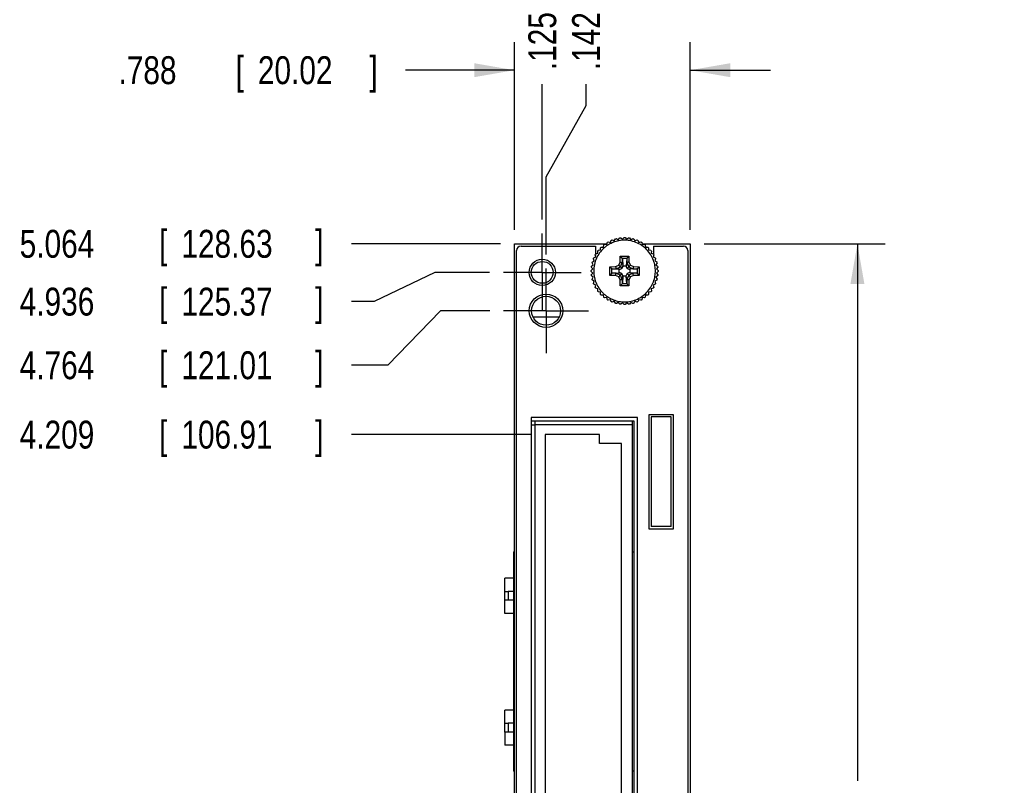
# Model space of a CAD drawing. Header units: inches. Extents: x 0 to 22, y 0 to 17.
# Tile 4 of 12: x 8.4 to 12.8, y 9.8 to 13.2. Entities that reach past the tile are written whole.
import ezdxf

# ---------------------------------------------------------------- set-up
doc = ezdxf.new("R2010")
doc.units = ezdxf.units.IN
doc.header["$LTSCALE"] = 1.21
doc.header["$MEASUREMENT"] = 0
doc.linetypes.add('CENTER', pattern=[0.6, 0.375, -0.075, 0.075, -0.075])
doc.layers.get('0').update_dxf_attribs({"linetype": 'CONTINUOUS'})
for name, color, linetype in [('COSMETIC', 7, 'CONTINUOUS'), ('DEFAULT_1', 7, 'CENTER'), ('DIMENSIONS', 7, 'CONTINUOUS')]:
    doc.layers.add(name, color=color, linetype=linetype)
doc.styles.get("Standard").update_dxf_attribs({"font": 'txt', "width": 0.8})
doc.dimstyles.new('DIMSTYLE_1', dxfattribs={"dimtxt": 0.125, "dimasz": 0.18, "dimexe": 0.18, "dimexo": 0.0625, "dimgap": 0.09, "dimtad": 0, "dimtih": 1, "dimtoh": 1, "dimdec": 3, "dimzin": 4, "dimdsep": 46, "dimtxsty": 'STANDARD', "dimblk": '_FILLED', "dimblk1": '_FILLED', "dimblk2": '_FILLED', "dimcen": 0.09, "dimadec": 0, "dimazin": 0, "dimtp": 0.001, "dimtm": 0.001, "dimtfac": 1, "dimtdec": 3, "dimtofl": 0, "dimtmove": 0, "dimatfit": 3, "dimldrblk": '_FILLED', "dimfxl": 1, "dimtolj": 1, "dimtzin": 4, "dimarcsym": 0})
doc.dimstyles.new('DIMSTYLE_2', dxfattribs={"dimtxt": 0.125, "dimasz": 0.18, "dimexe": 0.18, "dimexo": 0.0625, "dimgap": 0.09, "dimtad": 0, "dimtih": 1, "dimtoh": 1, "dimdec": 3, "dimzin": 4, "dimdsep": 46, "dimtxsty": 'STANDARD', "dimblk": '_FILLED', "dimblk1": '_FILLED', "dimblk2": '_FILLED', "dimcen": 0.09, "dimadec": 0, "dimazin": 0, "dimtp": 0.001, "dimtm": 0.001, "dimtfac": 1, "dimtdec": 3, "dimtofl": 0, "dimtmove": 0, "dimatfit": 3, "dimldrblk": '_FILLED', "dimfxl": 1, "dimtolj": 1, "dimtzin": 4, "dimarcsym": 0})

# ---------------------------------------------------------------- blocks, each defined once
blk = doc.blocks.new('*D5')
at = {"layer": 'DIMENSIONS', "color": 2, "linetype": 'CONTINUOUS'}
blk.add_line((10.6916, 11.354), (9.8854, 11.354), dxfattribs=at)
at = {"layer": 'DIMENSIONS', "color": 2, "linetype": 'CONTINUOUS', "width": 0.8}
for s, p in [('4.209', (8.3979, 11.2915)), ('[', (9.0229, 11.2915)), ('106.91', (9.1229, 11.2915)), (']', (9.7229, 11.2915))]:
    blk.add_text(s, height=0.125, dxfattribs=at).set_placement(p)
blk = doc.blocks.new('_FILLED')
at = {"color": 0, "linetype": 'BYBLOCK'}
blk.add_solid([(0, 0), (-1, 0.174), (-1, -0.174)], dxfattribs=at)
blk = doc.blocks.new('*D6')
at = {"layer": 'DIMENSIONS', "color": 2, "linetype": 'CONTINUOUS'}
for p, q in [((10.2847, 11.909), (10.0491, 11.6649)), ((10.5053, 11.909), (10.2847, 11.909)), ((10.0491, 11.6649), (9.8854, 11.6649))]:
    blk.add_line(p, q, dxfattribs=at)
at = {"layer": 'DIMENSIONS', "color": 2, "linetype": 'CONTINUOUS', "width": 0.8}
for s, p in [('4.764', (8.3979, 11.6024)), ('[', (9.0229, 11.6024)), ('121.01', (9.1229, 11.6024)), (']', (9.7229, 11.6024))]:
    blk.add_text(s, height=0.125, dxfattribs=at).set_placement(p)
blk = doc.blocks.new('*D7')
at = {"layer": 'DIMENSIONS', "color": 2, "linetype": 'CONTINUOUS'}
for p, q in [((10.2599, 12.081), (9.9871, 11.95)), ((10.5043, 12.081), (10.2599, 12.081)), ((9.9871, 11.95), (9.8854, 11.95))]:
    blk.add_line(p, q, dxfattribs=at)
at = {"layer": 'DIMENSIONS', "color": 2, "linetype": 'CONTINUOUS', "width": 0.8}
for s, p in [('4.936', (8.3979, 11.8875)), ('[', (9.0229, 11.8875)), ('125.37', (9.1229, 11.8875)), (']', (9.7229, 11.8875))]:
    blk.add_text(s, height=0.125, dxfattribs=at).set_placement(p)
blk = doc.blocks.new('*D8')
at = {"layer": 'DIMENSIONS', "color": 2, "linetype": 'CONTINUOUS'}
blk.add_line((10.5533, 12.209), (9.8854, 12.209), dxfattribs=at)
at = {"layer": 'DIMENSIONS', "color": 2, "linetype": 'CONTINUOUS', "width": 0.8}
for s, p in [('5.064', (8.3979, 12.1465)), ('[', (9.0229, 12.1465)), ('128.63', (9.1229, 12.1465)), (']', (9.7229, 12.1465))]:
    blk.add_text(s, height=0.125, dxfattribs=at).set_placement(p)
blk = doc.blocks.new('*D9')
at = {"layer": 'DIMENSIONS', "color": 2, "linetype": 'CONTINUOUS'}
for p, q in [((11.4663, 12.209), (12.2788, 12.209)), ((12.1538, 12.209), (12.1538, 9.802)), ((12.1538, 7.145), (12.1538, 9.552)), ((11.4663, 7.145), (12.2788, 7.145))]:
    blk.add_line(p, q, dxfattribs=at)
at = {"layer": 'DIMENSIONS', "color": 2, "linetype": 'CONTINUOUS', "xscale": 0.18, "yscale": 0.18, "zscale": 0.18}
for p, rotation in [((12.1538, 12.209), 90), ((12.1538, 7.145), 270)]:
    blk.add_blockref('_FILLED', p, dxfattribs=dict(at, rotation=rotation))
at = {"layer": 'DIMENSIONS', "color": 2, "linetype": 'CONTINUOUS', "width": 0.8}
for s, p in [('5.064', (11.4413, 9.6145)), ('[', (12.0663, 9.6145)), ('128.63', (12.1663, 9.6145)), (']', (12.7663, 9.6145))]:
    blk.add_text(s, height=0.125, dxfattribs=at).set_placement(p)
blk = doc.blocks.new('*D10')
at = {"layer": 'DIMENSIONS', "color": 2, "linetype": 'CONTINUOUS'}
blk.add_line((10.7408, 12.3175), (10.7408, 12.9245), dxfattribs=at)
at = {"layer": 'DIMENSIONS', "color": 2, "linetype": 'CONTINUOUS', "width": 0.8}
for s, p in [(']', (10.8033, 14.012)), ('3.18', (10.8033, 13.612)), ('[', (10.8033, 13.512)), ('.125', (10.8033, 12.987))]:
    blk.add_text(s, height=0.125, rotation=90, dxfattribs=at).set_placement(p)
blk = doc.blocks.new('*D11')
at = {"layer": 'DIMENSIONS', "color": 2, "linetype": 'CONTINUOUS'}
for p, q in [((10.9373, 12.8292), (10.9373, 12.9245)), ((10.7578, 12.5096), (10.9373, 12.8292)), ((10.7578, 12.1615), (10.7578, 12.5096))]:
    blk.add_line(p, q, dxfattribs=at)
at = {"layer": 'DIMENSIONS', "color": 2, "linetype": 'CONTINUOUS', "width": 0.8}
for s, p in [(']', (10.9998, 14.012)), ('3.61', (10.9998, 13.612)), ('[', (10.9998, 13.512)), ('.142', (10.9998, 12.987))]:
    blk.add_text(s, height=0.125, rotation=90, dxfattribs=at).set_placement(p)
blk = doc.blocks.new('*D13')
at = {"layer": 'DIMENSIONS', "color": 2, "linetype": 'CONTINUOUS'}
for p, q in [((10.6158, 12.2715), (10.6158, 13.112)), ((11.4038, 12.2715), (11.4038, 13.112)), ((10.6158, 12.987), (10.1283, 12.987)), ((11.4038, 12.987), (11.7638, 12.987))]:
    blk.add_line(p, q, dxfattribs=at)
at = {"layer": 'DIMENSIONS', "color": 2, "linetype": 'CONTINUOUS', "xscale": 0.18, "yscale": 0.18, "zscale": 0.18}
blk.add_blockref('_FILLED', (10.6158, 12.987), dxfattribs=at)
at = {"layer": 'DIMENSIONS', "color": 2, "linetype": 'CONTINUOUS', "xscale": 0.18, "yscale": 0.18, "zscale": 0.18, "rotation": 180}
blk.add_blockref('_FILLED', (11.4038, 12.987), dxfattribs=at)
at = {"layer": 'DIMENSIONS', "color": 2, "linetype": 'CONTINUOUS', "width": 0.8}
for s, p in [('.788', (8.8408, 12.9245)), ('[', (9.3658, 12.9245)), ('20.02', (9.4658, 12.9245)), (']', (9.9658, 12.9245))]:
    blk.add_text(s, height=0.125, dxfattribs=at).set_placement(p)

msp = doc.modelspace()

# ---------------------------------------------------------------- linework, layer by layer
at = {"color": 7, "linetype": 'CONTINUOUS'}
for p, q in [((11.0637, 12.2226), (11.0687, 12.2313)), ((11.0732, 12.2325), (11.0818, 12.2275)), ((11.0818, 12.2275), (11.0879, 12.2354)), ((11.0925, 12.236), (11.1004, 12.2299)), ((11.1004, 12.2299), (11.1075, 12.237)), ((11.1121, 12.237), (11.1192, 12.2299)), ((11.1192, 12.2299), (11.1271, 12.236)), ((11.1317, 12.2354), (11.1377, 12.2275)), ((11.1377, 12.2275), (11.1464, 12.2325)), ((11.1508, 12.2313), (11.1558, 12.2226)), ((10.6158, 7.145), (10.6158, 12.209)), ((10.6158, 12.209), (11.031, 12.209)), ((10.6458, 12.199), (10.9798, 12.199)), ((10.9798, 12.199), (10.9798, 12.1618)), ((11.0021, 12.1814), (11.0021, 12.1914)), ((11.0054, 12.1947), (11.0154, 12.1947)), ((11.0154, 12.1947), (11.0167, 12.2046)), ((11.0203, 12.2074), (11.0302, 12.2061)), ((11.0302, 12.2061), (11.0328, 12.2157)), ((11.0368, 12.218), (11.0464, 12.2154)), ((11.0464, 12.2154), (11.0503, 12.2247)), ((11.0545, 12.2264), (11.0637, 12.2226)), ((11.1558, 12.2226), (11.1651, 12.2264)), ((11.1693, 12.2247), (11.1731, 12.2154)), ((11.1731, 12.2154), (11.1828, 12.218)), ((11.1868, 12.2157), (11.1894, 12.2061)), ((11.1886, 12.209), (11.4038, 12.209)), ((11.1894, 12.2061), (11.1993, 12.2074)), ((11.2029, 12.2046), (11.2042, 12.1947)), ((11.2042, 12.1947), (11.2142, 12.1947)), ((11.2175, 12.1914), (11.2175, 12.1814)), ((11.2398, 12.199), (11.2398, 12.1618)), ((11.2398, 12.199), (11.3738, 12.199)), ((11.4038, 12.209), (11.4038, 7.145)), ((10.6258, 7.175), (10.6258, 12.179)), ((10.9742, 12.133), (10.9703, 12.1423)), ((10.9721, 12.1465), (10.9813, 12.1503)), ((10.9813, 12.1503), (10.9787, 12.16)), ((10.9798, 12.1561), (10.9798, 12.1497)), ((10.9811, 12.164), (10.9907, 12.1666)), ((10.9907, 12.1666), (10.9894, 12.1765)), ((10.9922, 12.1801), (11.0021, 12.1814)), ((11.0899, 12.127), (11.0904, 12.1532)), ((11.0904, 12.1532), (11.1292, 12.1532)), ((11.0993, 12.1442), (11.1203, 12.1442)), ((11.0999, 12.1247), (11.1002, 12.1423)), ((11.1002, 12.1423), (11.1019, 12.1105)), ((11.1194, 12.1423), (11.1177, 12.1105)), ((11.1194, 12.1423), (11.1197, 12.1247)), ((11.1292, 12.1532), (11.1296, 12.127)), ((11.2175, 12.1814), (11.2274, 12.1801)), ((11.2302, 12.1765), (11.2289, 12.1666)), ((11.2289, 12.1666), (11.2385, 12.164)), ((11.2408, 12.16), (11.2382, 12.1503)), ((11.2382, 12.1503), (11.2475, 12.1465)), ((11.2398, 12.1561), (11.2398, 12.1497)), ((11.2492, 12.1423), (11.2454, 12.133)), ((11.3938, 12.179), (11.3938, 7.175)), ((10.9598, 12.0893), (10.9669, 12.0964)), ((10.9669, 12.0964), (10.9608, 12.1043)), ((10.9614, 12.1089), (10.9693, 12.1149)), ((10.9693, 12.1149), (10.9643, 12.1236)), ((10.9655, 12.128), (10.9742, 12.133)), ((11.0435, 12.1064), (11.0697, 12.1068)), ((11.0435, 12.0676), (11.0435, 12.1064)), ((11.0525, 12.0764), (11.0525, 12.0975)), ((11.0545, 12.0966), (11.0721, 12.0969)), ((11.0863, 12.0949), (11.0545, 12.0966)), ((11.0697, 12.1068), (11.0837, 12.1131)), ((11.0719, 12.097), (11.0912, 12.1056)), ((11.0721, 12.0969), (11.0902, 12.0949)), ((11.0837, 12.1131), (11.0899, 12.127)), ((11.0902, 12.0949), (11.0983, 12.0985)), ((11.0912, 12.1056), (11.0998, 12.1248)), ((11.0912, 12.1056), (11.0983, 12.0985)), ((11.0983, 12.0985), (11.1019, 12.1066)), ((11.0999, 12.1247), (11.1019, 12.1066)), ((11.1019, 12.1066), (11.1019, 12.1105)), ((11.1019, 12.1105), (11.1177, 12.1105)), ((11.1197, 12.1247), (11.1177, 12.1066)), ((11.1177, 12.1105), (11.1177, 12.1066)), ((11.1177, 12.1066), (11.1213, 12.0985)), ((11.1198, 12.1248), (11.1284, 12.1056)), ((11.1284, 12.1056), (11.1213, 12.0985)), ((11.1213, 12.0985), (11.1294, 12.0949)), ((11.1284, 12.1056), (11.1476, 12.097)), ((11.1475, 12.0969), (11.1294, 12.0949)), ((11.1296, 12.127), (11.1359, 12.1131)), ((11.1651, 12.0966), (11.1333, 12.0949)), ((11.1359, 12.1131), (11.1498, 12.1068)), ((11.1475, 12.0969), (11.1651, 12.0966)), ((11.1498, 12.1068), (11.176, 12.1064)), ((11.167, 12.0975), (11.167, 12.0764)), ((11.176, 12.1064), (11.176, 12.0676)), ((11.2454, 12.133), (11.2541, 12.128)), ((11.2553, 12.1236), (11.2503, 12.1149)), ((11.2503, 12.1149), (11.2582, 12.1089)), ((11.2588, 12.1043), (11.2527, 12.0964)), ((11.2527, 12.0964), (11.2598, 12.0893)), ((10.9669, 12.0776), (10.9598, 12.0847)), ((10.9608, 12.0697), (10.9669, 12.0776)), ((10.9693, 12.059), (10.9614, 12.0651)), ((10.9643, 12.0504), (10.9693, 12.059)), ((11.0697, 12.0671), (11.0435, 12.0676)), ((11.0545, 12.0774), (11.0863, 12.0791)), ((11.0721, 12.0771), (11.0545, 12.0774)), ((11.0837, 12.0609), (11.0697, 12.0671)), ((11.0719, 12.077), (11.0912, 12.0684)), ((11.0721, 12.0771), (11.0902, 12.0791)), ((11.0899, 12.0469), (11.0837, 12.0609)), ((11.0863, 12.0791), (11.0863, 12.0949)), ((11.0863, 12.0949), (11.0902, 12.0949)), ((11.0902, 12.0791), (11.0863, 12.0791)), ((11.0983, 12.0755), (11.0902, 12.0791)), ((11.0912, 12.0684), (11.0983, 12.0755)), ((11.0998, 12.0491), (11.0912, 12.0684)), ((11.1019, 12.0674), (11.0983, 12.0755)), ((11.0999, 12.0493), (11.1019, 12.0674)), ((11.1019, 12.0635), (11.1002, 12.0317)), ((11.1019, 12.0635), (11.1019, 12.0674)), ((11.1177, 12.0635), (11.1019, 12.0635)), ((11.1213, 12.0755), (11.1177, 12.0674)), ((11.1177, 12.0635), (11.1177, 12.0674)), ((11.1197, 12.0493), (11.1177, 12.0674)), ((11.1194, 12.0317), (11.1177, 12.0635)), ((11.1284, 12.0684), (11.1198, 12.0491)), ((11.1294, 12.0791), (11.1213, 12.0755)), ((11.1284, 12.0684), (11.1213, 12.0755)), ((11.1476, 12.077), (11.1284, 12.0684)), ((11.1294, 12.0949), (11.1333, 12.0949)), ((11.1333, 12.0791), (11.1294, 12.0791)), ((11.1475, 12.0771), (11.1294, 12.0791)), ((11.1359, 12.0609), (11.1296, 12.0469)), ((11.1333, 12.0949), (11.1333, 12.0791)), ((11.1651, 12.0774), (11.1333, 12.0791)), ((11.1498, 12.0671), (11.1359, 12.0609)), ((11.1651, 12.0774), (11.1475, 12.0771)), ((11.176, 12.0676), (11.1498, 12.0671)), ((11.2582, 12.0651), (11.2503, 12.059)), ((11.2503, 12.059), (11.2553, 12.0504)), ((11.2598, 12.0847), (11.2527, 12.0776)), ((11.2527, 12.0776), (11.2588, 12.0697)), ((10.9742, 12.0409), (10.9655, 12.0459)), ((10.9703, 12.0317), (10.9742, 12.0409)), ((10.9813, 12.0236), (10.9721, 12.0275)), ((10.9787, 12.014), (10.9813, 12.0236)), ((10.9907, 12.0074), (10.9811, 12.01)), ((10.9894, 11.9975), (10.9907, 12.0074)), ((11.0904, 12.0207), (11.0899, 12.0469)), ((11.1292, 12.0207), (11.0904, 12.0207)), ((11.1204, 12.0297), (11.0993, 12.0297)), ((11.1002, 12.0317), (11.0999, 12.0493)), ((11.1197, 12.0493), (11.1194, 12.0317)), ((11.1296, 12.0469), (11.1292, 12.0207)), ((11.2385, 12.01), (11.2289, 12.0074)), ((11.2289, 12.0074), (11.2302, 11.9975)), ((11.2475, 12.0275), (11.2382, 12.0236)), ((11.2382, 12.0236), (11.2408, 12.014)), ((11.2541, 12.0459), (11.2454, 12.0409)), ((11.2454, 12.0409), (11.2492, 12.0317)), ((11.0021, 11.9926), (10.9922, 11.9939)), ((11.0021, 11.9826), (11.0021, 11.9926)), ((11.0154, 11.9793), (11.0054, 11.9793)), ((11.0167, 11.9694), (11.0154, 11.9793)), ((11.0302, 11.9679), (11.0203, 11.9666)), ((11.0328, 11.9583), (11.0302, 11.9679)), ((11.1894, 11.9679), (11.1868, 11.9583)), ((11.1993, 11.9666), (11.1894, 11.9679)), ((11.2042, 11.9793), (11.2029, 11.9694)), ((11.2142, 11.9793), (11.2042, 11.9793)), ((11.2274, 11.9939), (11.2175, 11.9926)), ((11.2175, 11.9926), (11.2175, 11.9826)), ((11.0464, 11.9585), (11.0368, 11.9559)), ((11.0503, 11.9493), (11.0464, 11.9585)), ((11.0637, 11.9514), (11.0545, 11.9475)), ((11.0687, 11.9427), (11.0637, 11.9514)), ((11.0818, 11.9465), (11.0732, 11.9415)), ((11.0879, 11.9386), (11.0818, 11.9465)), ((11.1004, 11.9441), (11.0925, 11.938)), ((11.1075, 11.937), (11.1004, 11.9441)), ((11.1192, 11.9441), (11.1121, 11.937)), ((11.1271, 11.938), (11.1192, 11.9441)), ((11.1377, 11.9465), (11.1317, 11.9386)), ((11.1464, 11.9415), (11.1377, 11.9465)), ((11.1558, 11.9514), (11.1508, 11.9427)), ((11.1651, 11.9475), (11.1558, 11.9514)), ((11.1731, 11.9585), (11.1693, 11.9493)), ((11.1828, 11.9559), (11.1731, 11.9585)), ((11.2188, 11.443), (11.2188, 10.932)), ((11.3288, 11.443), (11.2188, 11.443)), ((11.3288, 10.932), (11.3288, 11.443)), ((10.6908, 11.43), (10.6908, 7.923)), ((11.1678, 11.43), (10.6908, 11.43)), ((11.1528, 11.415), (10.6908, 11.415)), ((10.7068, 11.397), (10.6908, 11.397)), ((10.7068, 11.415), (10.7068, 7.938)), ((10.7068, 11.3995), (11.1438, 11.3995)), ((11.1438, 11.415), (11.1438, 7.938)), ((11.1528, 7.938), (11.1528, 11.415)), ((11.1678, 7.923), (11.1678, 11.43)), ((11.2288, 11.433), (11.2288, 10.942)), ((11.3188, 11.433), (11.2288, 11.433)), ((11.3188, 10.942), (11.3188, 11.433)), ((10.7541, 11.354), (10.7541, 8)), ((10.9982, 11.354), (10.7541, 11.354)), ((10.9982, 11.3147), (10.9982, 11.354)), ((11.0966, 11.3147), (10.9982, 11.3147)), ((11.0966, 8.0393), (11.0966, 11.3147)), ((11.2188, 10.932), (11.3288, 10.932)), ((11.3188, 10.942), (11.2288, 10.942)), ((10.6123, 10.8283), (10.6123, 9.846)), ((10.6123, 10.8283), (10.6158, 10.8283)), ((11.1438, 10.8283), (11.1528, 10.8283)), ((10.5729, 10.5529), (10.5729, 10.7104)), ((10.6123, 10.7104), (10.5729, 10.7104)), ((10.5729, 10.6513), (10.5887, 10.6513)), ((10.5887, 10.6513), (10.5887, 10.612)), ((10.6123, 10.6513), (10.5887, 10.6513)), ((10.6123, 10.612), (10.5729, 10.612)), ((10.6123, 10.5529), (10.5729, 10.5529)), ((10.5729, 10.0214), (10.5729, 10.1198)), ((10.6123, 10.1198), (10.5729, 10.1198)), ((10.5729, 10.0608), (10.5887, 10.0608)), ((10.5729, 10.0214), (10.5729, 9.9624)), ((10.6123, 10.0214), (10.5729, 10.0214)), ((10.5887, 10.0608), (10.5887, 10.0214)), ((10.6123, 10.0608), (10.5887, 10.0608)), ((10.6123, 9.9624), (10.5729, 9.9624)), ((10.6158, 9.846), (10.6123, 9.846)), ((11.1528, 9.846), (11.1438, 9.846))]:
    msp.add_line(p, q, dxfattribs=at)
for centre, radius in [((10.7408, 12.081), 0.059), ((10.7408, 12.081), 0.049), ((10.7578, 11.909), 0.075), ((10.7578, 11.909), 0.065)]:
    msp.add_circle(centre, radius, dxfattribs=at)
for centre, start, end in [((10.6458, 12.179), 90, 180), ((11.3738, 12.179), 0, 90)]:
    msp.add_arc(centre, 0.02, start, end, dxfattribs=at)
for points in [[(11.0687, 12.2313), (11.0702, 12.2317), (11.0717, 12.2321), (11.0732, 12.2325)], [(11.1075, 12.237), (11.109, 12.237), (11.1106, 12.237), (11.1121, 12.237)], [(11.1271, 12.236), (11.1286, 12.2358), (11.1301, 12.2356), (11.1317, 12.2354)], [(11.1464, 12.2325), (11.1479, 12.2321), (11.1494, 12.2317), (11.1508, 12.2313)], [(11.0021, 12.1914), (11.0032, 12.1925), (11.0043, 12.1936), (11.0054, 12.1947)], [(11.0503, 12.2247), (11.0517, 12.2253), (11.0531, 12.2259), (11.0545, 12.2264)], [(11.1828, 12.218), (11.1841, 12.2173), (11.1855, 12.2165), (11.1868, 12.2157)], [(11.1993, 12.2074), (11.2005, 12.2065), (11.2017, 12.2055), (11.2029, 12.2046)], [(11.2142, 12.1947), (11.2153, 12.1936), (11.2164, 12.1925), (11.2175, 12.1914)], [(10.9703, 12.1423), (10.9709, 12.1437), (10.9715, 12.1451), (10.9721, 12.1465)], [(10.9787, 12.16), (10.9795, 12.1613), (10.9803, 12.1627), (10.9811, 12.164)], [(10.9894, 12.1765), (10.9903, 12.1777), (10.9913, 12.1789), (10.9922, 12.1801)], [(11.2274, 12.1801), (11.2283, 12.1789), (11.2293, 12.1777), (11.2302, 12.1765)], [(11.2385, 12.164), (11.2393, 12.1627), (11.2401, 12.1613), (11.2408, 12.16)], [(11.2475, 12.1465), (11.2481, 12.1451), (11.2487, 12.1437), (11.2492, 12.1423)], [(10.9608, 12.1043), (10.961, 12.1058), (10.9612, 12.1073), (10.9614, 12.1089)], [(10.9643, 12.1236), (10.9647, 12.1251), (10.9651, 12.1266), (10.9655, 12.128)], [(11.2541, 12.128), (11.2545, 12.1265), (11.2549, 12.1251), (11.2553, 12.1236)], [(11.2582, 12.1089), (11.2584, 12.1073), (11.2586, 12.1058), (11.2588, 12.1043)], [(10.9598, 12.087), (10.9598, 12.0878), (10.9598, 12.0885), (10.9598, 12.0893)], [(10.9598, 12.0847), (10.9598, 12.0855), (10.9598, 12.0862), (10.9598, 12.087)], [(10.9614, 12.0651), (10.9612, 12.0666), (10.961, 12.0682), (10.9608, 12.0697)], [(11.2588, 12.0697), (11.2586, 12.0682), (11.2584, 12.0667), (11.2582, 12.0651)], [(11.2598, 12.0893), (11.2598, 12.0885), (11.2598, 12.0878), (11.2598, 12.087)], [(11.2598, 12.087), (11.2598, 12.0862), (11.2598, 12.0855), (11.2598, 12.0847)], [(10.9655, 12.0459), (10.9651, 12.0474), (10.9647, 12.0489), (10.9643, 12.0504)], [(10.9721, 12.0275), (10.9715, 12.0289), (10.9709, 12.0303), (10.9703, 12.0317)], [(10.9811, 12.01), (10.9803, 12.0113), (10.9795, 12.0126), (10.9787, 12.014)], [(11.2408, 12.014), (11.2401, 12.0127), (11.2393, 12.0113), (11.2385, 12.01)], [(11.2492, 12.0317), (11.2487, 12.0303), (11.2481, 12.0289), (11.2475, 12.0275)], [(11.2553, 12.0504), (11.2549, 12.0489), (11.2545, 12.0474), (11.2541, 12.0459)], [(10.9922, 11.9939), (10.9913, 11.9951), (10.9903, 11.9963), (10.9894, 11.9975)], [(11.0054, 11.9793), (11.0043, 11.9804), (11.0032, 11.9815), (11.0021, 11.9826)], [(11.2029, 11.9694), (11.2017, 11.9685), (11.2005, 11.9675), (11.1993, 11.9666)], [(11.2175, 11.9826), (11.2164, 11.9815), (11.2153, 11.9804), (11.2142, 11.9793)], [(11.2302, 11.9975), (11.2293, 11.9963), (11.2283, 11.9951), (11.2274, 11.9939)], [(11.0545, 11.9475), (11.0531, 11.9481), (11.0517, 11.9487), (11.0503, 11.9493)], [(11.0732, 11.9415), (11.0717, 11.9419), (11.0702, 11.9423), (11.0687, 11.9427)], [(11.1121, 11.937), (11.1106, 11.937), (11.109, 11.937), (11.1075, 11.937)], [(11.1317, 11.9386), (11.1301, 11.9384), (11.1286, 11.9382), (11.1271, 11.938)], [(11.1508, 11.9427), (11.1494, 11.9423), (11.1479, 11.9419), (11.1464, 11.9415)], [(11.1868, 11.9583), (11.1855, 11.9575), (11.1841, 11.9567), (11.1828, 11.9559)]]:
    msp.add_open_spline(points, degree=3, dxfattribs=at)
for points, knots in [([(11.0879, 12.2354), (11.0884, 12.2355), (11.0899, 12.2357), (11.0914, 12.2359), (11.0925, 12.236)], [0, 0, 0, 0, 0.306224, 1, 1, 1, 1]), ([(11.248, 12.087), (11.248, 12.0945), (11.2468, 12.1101), (11.2403, 12.135), (11.2284, 12.1598), (11.2108, 12.1829), (11.188, 12.2023), (11.1613, 12.2164), (11.1327, 12.2243), (11.1089, 12.2257), (11.0908, 12.2241), (11.0779, 12.2217), (11.0657, 12.2181), (11.0543, 12.2137), (11.0456, 12.2094), (11.0391, 12.2058), (11.0326, 12.2017), (11.0246, 12.196), (11.012, 12.1853), (10.9974, 12.1689), (10.9832, 12.1448), (10.9738, 12.1169), (10.9716, 12.097), (10.9716, 12.087)], [0, 0, 0, 0, 0.0625, 0.125, 0.1875, 0.25, 0.3125, 0.375, 0.4375, 0.5, 0.53125, 0.5625, 0.59375, 0.625, 0.65625, 0.671875, 0.6875, 0.71875, 0.75, 0.8125, 0.875, 0.9375, 1, 1, 1, 1]), ([(11.0167, 12.2046), (11.0169, 12.2048), (11.0181, 12.2057), (11.0193, 12.2066), (11.0203, 12.2074)], [0, 0, 0, 0, 0.184109, 1, 1, 1, 1]), ([(11.0328, 12.2157), (11.0329, 12.2158), (11.0342, 12.2166), (11.0355, 12.2173), (11.0368, 12.218)], [0, 0, 0, 0, 0.058333, 1, 1, 1, 1]), ([(11.1651, 12.2264), (11.1652, 12.2264), (11.1666, 12.2258), (11.168, 12.2252), (11.1693, 12.2247)], [0, 0, 0, 0, 0.071488, 1, 1, 1, 1]), ([(11.0904, 12.1532), (11.091, 12.1527), (11.0921, 12.1515), (11.0937, 12.1499), (11.0951, 12.1484), (11.0964, 12.1471), (11.0975, 12.146), (11.0984, 12.145), (11.099, 12.1445), (11.0993, 12.1442)], [0, 0, 0, 0, 0.190957, 0.373752, 0.541749, 0.689213, 0.814303, 0.917437, 1, 1, 1, 1]), ([(11.1002, 12.1423), (11.1002, 12.1425), (11.1001, 12.143), (11.0997, 12.1436), (11.0994, 12.1441), (11.0993, 12.1442)], [0, 0, 0, 0, 0.31241, 0.642934, 1, 1, 1, 1]), ([(11.1203, 12.1442), (11.1202, 12.1441), (11.1198, 12.1437), (11.1195, 12.143), (11.1194, 12.1425), (11.1194, 12.1423)], [0, 0, 0, 0, 0.361003, 0.689525, 1, 1, 1, 1]), ([(11.1292, 12.1532), (11.1287, 12.1528), (11.1278, 12.1519), (11.1265, 12.1505), (11.1251, 12.1491), (11.1239, 12.1478), (11.1228, 12.1467), (11.1218, 12.1457), (11.121, 12.1449), (11.1206, 12.1445), (11.1203, 12.1442)], [0, 0, 0, 0, 0.148081, 0.304463, 0.460321, 0.606067, 0.733629, 0.841466, 0.930161, 1, 1, 1, 1]), ([(11.0435, 12.1064), (11.044, 12.1059), (11.0449, 12.105), (11.0463, 12.1037), (11.0476, 12.1023), (11.0489, 12.1011), (11.0501, 12.1), (11.051, 12.099), (11.0518, 12.0982), (11.0523, 12.0978), (11.0525, 12.0975)], [0, 0, 0, 0, 0.148081, 0.304463, 0.460321, 0.606067, 0.733629, 0.841466, 0.930161, 1, 1, 1, 1]), ([(11.0525, 12.0975), (11.0527, 12.0974), (11.0531, 12.097), (11.0538, 12.0967), (11.0543, 12.0966), (11.0545, 12.0966)], [0, 0, 0, 0, 0.361003, 0.689525, 1, 1, 1, 1]), ([(11.0697, 12.1068), (11.0698, 12.1064), (11.0701, 12.1054), (11.0704, 12.104), (11.0707, 12.1026), (11.071, 12.1014), (11.0712, 12.1003), (11.0714, 12.0993), (11.0716, 12.0985), (11.0717, 12.0978), (11.0718, 12.0973), (11.0719, 12.0971), (11.0719, 12.097)], [0, 0, 0, 0, 0.14498, 0.290382, 0.429761, 0.557341, 0.669461, 0.766303, 0.849028, 0.917099, 0.96828, 1, 1, 1, 1]), ([(11.0721, 12.0969), (11.0721, 12.0969), (11.072, 12.0969), (11.072, 12.097), (11.0719, 12.0969), (11.0719, 12.097)], [0, 0, 0, 0, 0.375902, 0.623627, 1, 1, 1, 1]), ([(11.0837, 12.1131), (11.0841, 12.1127), (11.0848, 12.112), (11.0859, 12.1109), (11.0869, 12.1098), (11.0879, 12.1089), (11.0887, 12.1081), (11.0894, 12.1073), (11.09, 12.1067), (11.0906, 12.1062), (11.0909, 12.1058), (11.0911, 12.1056), (11.0912, 12.1056)], [0, 0, 0, 0, 0.147658, 0.293943, 0.43276, 0.559076, 0.669803, 0.766052, 0.849117, 0.917514, 0.968625, 1, 1, 1, 1]), ([(11.0899, 12.127), (11.0904, 12.1269), (11.0914, 12.1267), (11.0928, 12.1264), (11.0941, 12.1261), (11.0954, 12.1258), (11.0965, 12.1256), (11.0974, 12.1254), (11.0983, 12.1252), (11.0989, 12.125), (11.0994, 12.1249), (11.0997, 12.1249), (11.0998, 12.1248)], [0, 0, 0, 0, 0.144646, 0.289446, 0.428299, 0.555676, 0.668076, 0.76548, 0.848727, 0.917119, 0.968351, 1, 1, 1, 1]), ([(11.0998, 12.1248), (11.0998, 12.1248), (11.0998, 12.1248), (11.0999, 12.1248), (11.0999, 12.1247), (11.0999, 12.1247)], [0, 0, 0, 0, 0.376115, 0.624349, 1, 1, 1, 1]), ([(11.1197, 12.1247), (11.1197, 12.1247), (11.1197, 12.1248), (11.1198, 12.1248), (11.1197, 12.1248), (11.1198, 12.1248)], [0, 0, 0, 0, 0.375904, 0.623625, 1, 1, 1, 1]), ([(11.1296, 12.127), (11.1292, 12.1269), (11.1282, 12.1267), (11.1268, 12.1264), (11.1254, 12.1261), (11.1242, 12.1258), (11.1231, 12.1256), (11.1221, 12.1254), (11.1213, 12.1252), (11.1206, 12.125), (11.1201, 12.1249), (11.1199, 12.1249), (11.1198, 12.1248)], [0, 0, 0, 0, 0.14473, 0.289704, 0.428696, 0.556087, 0.668348, 0.765544, 0.848645, 0.917012, 0.968292, 1, 1, 1, 1]), ([(11.1359, 12.1131), (11.1355, 12.1127), (11.1347, 12.1119), (11.1336, 12.1108), (11.1326, 12.1098), (11.1317, 12.1089), (11.1309, 12.1081), (11.1301, 12.1073), (11.1295, 12.1067), (11.129, 12.1062), (11.1286, 12.1058), (11.1284, 12.1056), (11.1284, 12.1056)], [0, 0, 0, 0, 0.151085, 0.29802, 0.435899, 0.561034, 0.671534, 0.767976, 0.850841, 0.918714, 0.969119, 1, 1, 1, 1]), ([(11.1476, 12.097), (11.1476, 12.0969), (11.1476, 12.097), (11.1476, 12.0969), (11.1475, 12.0969), (11.1475, 12.0969)], [0, 0, 0, 0, 0.376113, 0.62435, 1, 1, 1, 1]), ([(11.1498, 12.1068), (11.1497, 12.1064), (11.1495, 12.1054), (11.1492, 12.104), (11.1489, 12.1027), (11.1486, 12.1014), (11.1484, 12.1003), (11.1482, 12.0993), (11.148, 12.0985), (11.1478, 12.0978), (11.1477, 12.0973), (11.1477, 12.0971), (11.1476, 12.097)], [0, 0, 0, 0, 0.144646, 0.289447, 0.428299, 0.555676, 0.668076, 0.76548, 0.848727, 0.917119, 0.968351, 1, 1, 1, 1]), ([(11.1651, 12.0966), (11.1653, 12.0966), (11.1658, 12.0967), (11.1664, 12.097), (11.1669, 12.0973), (11.167, 12.0975)], [0, 0, 0, 0, 0.31241, 0.642934, 1, 1, 1, 1]), ([(11.176, 12.1064), (11.1755, 12.1058), (11.1743, 12.1047), (11.1727, 12.1031), (11.1712, 12.1016), (11.1699, 12.1003), (11.1688, 12.0992), (11.1678, 12.0983), (11.1673, 12.0978), (11.167, 12.0975)], [0, 0, 0, 0, 0.190957, 0.373752, 0.541749, 0.689213, 0.814303, 0.917437, 1, 1, 1, 1]), ([(10.9716, 12.087), (10.9716, 12.077), (10.9738, 12.0571), (10.9832, 12.0292), (10.9974, 12.005), (11.012, 11.9887), (11.0246, 11.978), (11.0326, 11.9723), (11.0391, 11.9682), (11.0456, 11.9645), (11.0543, 11.9602), (11.0657, 11.9558), (11.0779, 11.9523), (11.0908, 11.9499), (11.1089, 11.9483), (11.1327, 11.9497), (11.1613, 11.9576), (11.188, 11.9717), (11.2108, 11.9911), (11.2284, 12.0142), (11.2403, 12.039), (11.2468, 12.0638), (11.248, 12.0795), (11.248, 12.087)], [0, 0, 0, 0, 0.0625, 0.125, 0.1875, 0.25, 0.28125, 0.3125, 0.328125, 0.34375, 0.375, 0.40625, 0.4375, 0.46875, 0.5, 0.5625, 0.625, 0.6875, 0.75, 0.8125, 0.875, 0.9375, 1, 1, 1, 1]), ([(11.0435, 12.0676), (11.044, 12.068), (11.0449, 12.0689), (11.0463, 12.0703), (11.0476, 12.0716), (11.0489, 12.0729), (11.0501, 12.074), (11.051, 12.075), (11.0518, 12.0758), (11.0523, 12.0762), (11.0525, 12.0764)], [0, 0, 0, 0, 0.148203, 0.303566, 0.45857, 0.604338, 0.732899, 0.841826, 0.930864, 1, 1, 1, 1]), ([(11.0545, 12.0774), (11.0543, 12.0774), (11.0538, 12.0773), (11.0531, 12.0769), (11.0527, 12.0766), (11.0525, 12.0764)], [0, 0, 0, 0, 0.310478, 0.639001, 1, 1, 1, 1]), ([(11.0697, 12.0671), (11.0698, 12.0676), (11.0701, 12.0686), (11.0704, 12.07), (11.0707, 12.0713), (11.0709, 12.0726), (11.0712, 12.0737), (11.0714, 12.0746), (11.0716, 12.0755), (11.0717, 12.0761), (11.0718, 12.0766), (11.0719, 12.0769), (11.0719, 12.077)], [0, 0, 0, 0, 0.144646, 0.289447, 0.428299, 0.555676, 0.668076, 0.76548, 0.848727, 0.917119, 0.968351, 1, 1, 1, 1]), ([(11.0719, 12.077), (11.0719, 12.077), (11.072, 12.077), (11.072, 12.0771), (11.0721, 12.0771), (11.0721, 12.0771)], [0, 0, 0, 0, 0.376113, 0.62435, 1, 1, 1, 1]), ([(11.0837, 12.0609), (11.0841, 12.0613), (11.0848, 12.062), (11.0859, 12.0631), (11.0869, 12.0641), (11.0879, 12.0651), (11.0887, 12.0659), (11.0894, 12.0666), (11.0901, 12.0673), (11.0906, 12.0678), (11.0909, 12.0681), (11.0911, 12.0683), (11.0912, 12.0684)], [0, 0, 0, 0, 0.149544, 0.295023, 0.432098, 0.557346, 0.668731, 0.76636, 0.850204, 0.918602, 0.969164, 1, 1, 1, 1]), ([(11.1359, 12.0609), (11.1355, 12.0613), (11.1348, 12.062), (11.1337, 12.0631), (11.1326, 12.0641), (11.1317, 12.0651), (11.1309, 12.0659), (11.1301, 12.0666), (11.1295, 12.0673), (11.129, 12.0678), (11.1286, 12.0681), (11.1284, 12.0683), (11.1284, 12.0684)], [0, 0, 0, 0, 0.147658, 0.293943, 0.43276, 0.559076, 0.669803, 0.766052, 0.849117, 0.917514, 0.968625, 1, 1, 1, 1]), ([(11.1475, 12.0771), (11.1475, 12.0771), (11.1476, 12.0771), (11.1476, 12.077), (11.1476, 12.077), (11.1476, 12.077)], [0, 0, 0, 0, 0.375902, 0.623627, 1, 1, 1, 1]), ([(11.1498, 12.0671), (11.1497, 12.0676), (11.1495, 12.0686), (11.1492, 12.07), (11.1489, 12.0713), (11.1486, 12.0726), (11.1484, 12.0737), (11.1482, 12.0747), (11.148, 12.0755), (11.1478, 12.0761), (11.1477, 12.0766), (11.1477, 12.0769), (11.1476, 12.077)], [0, 0, 0, 0, 0.14498, 0.290382, 0.429761, 0.557341, 0.669461, 0.766303, 0.849028, 0.917099, 0.96828, 1, 1, 1, 1]), ([(11.167, 12.0764), (11.1669, 12.0766), (11.1665, 12.0769), (11.1658, 12.0773), (11.1653, 12.0774), (11.1651, 12.0774)], [0, 0, 0, 0, 0.361003, 0.689525, 1, 1, 1, 1]), ([(11.176, 12.0676), (11.1756, 12.068), (11.1747, 12.0689), (11.1733, 12.0703), (11.1719, 12.0716), (11.1706, 12.0729), (11.1695, 12.074), (11.1685, 12.075), (11.1677, 12.0758), (11.1673, 12.0762), (11.167, 12.0764)], [0, 0, 0, 0, 0.148081, 0.304463, 0.460321, 0.606067, 0.733629, 0.841466, 0.930161, 1, 1, 1, 1]), ([(11.0998, 12.0491), (11.0997, 12.0491), (11.0994, 12.049), (11.0989, 12.0489), (11.0983, 12.0488), (11.0974, 12.0486), (11.0965, 12.0484), (11.0954, 12.0481), (11.0941, 12.0479), (11.0928, 12.0476), (11.0914, 12.0473), (11.0904, 12.047), (11.0899, 12.0469)], [0, 0, 0, 0, 0.031649, 0.082879, 0.151268, 0.234517, 0.331918, 0.444312, 0.571686, 0.710546, 0.855355, 1, 1, 1, 1]), ([(11.0992, 12.0297), (11.099, 12.0295), (11.0984, 12.0289), (11.0975, 12.028), (11.0964, 12.0268), (11.0951, 12.0255), (11.0936, 12.024), (11.092, 12.0224), (11.091, 12.0213), (11.0904, 12.0207)], [0, 0, 0, 0, 0.085093, 0.189932, 0.314898, 0.461527, 0.628764, 0.810643, 1, 1, 1, 1]), ([(11.0993, 12.0297), (11.0994, 12.0299), (11.0997, 12.0303), (11.1001, 12.031), (11.1002, 12.0315), (11.1002, 12.0317)], [0, 0, 0, 0, 0.3571, 0.687621, 1, 1, 1, 1]), ([(11.0999, 12.0493), (11.0999, 12.0493), (11.0999, 12.0492), (11.0998, 12.0492), (11.0998, 12.0491), (11.0998, 12.0491)], [0, 0, 0, 0, 0.375903, 0.623625, 1, 1, 1, 1]), ([(11.1204, 12.0297), (11.1202, 12.0299), (11.1198, 12.0303), (11.1195, 12.031), (11.1194, 12.0315), (11.1194, 12.0317)], [0, 0, 0, 0, 0.361194, 0.689106, 1, 1, 1, 1]), ([(11.1198, 12.0491), (11.1197, 12.0491), (11.1198, 12.0492), (11.1197, 12.0492), (11.1197, 12.0493), (11.1197, 12.0493)], [0, 0, 0, 0, 0.376115, 0.624349, 1, 1, 1, 1]), ([(11.1296, 12.0469), (11.1292, 12.047), (11.1282, 12.0473), (11.1268, 12.0476), (11.1254, 12.0479), (11.1242, 12.0481), (11.1231, 12.0484), (11.1221, 12.0486), (11.1213, 12.0488), (11.1206, 12.0489), (11.1201, 12.049), (11.1199, 12.0491), (11.1198, 12.0491)], [0, 0, 0, 0, 0.144646, 0.289446, 0.428299, 0.555676, 0.668076, 0.76548, 0.848727, 0.917119, 0.968351, 1, 1, 1, 1]), ([(11.1292, 12.0207), (11.1286, 12.0213), (11.1275, 12.0224), (11.1259, 12.024), (11.1245, 12.0255), (11.1232, 12.0268), (11.1221, 12.028), (11.1212, 12.0289), (11.1206, 12.0295), (11.1203, 12.0297)], [0, 0, 0, 0, 0.189144, 0.370819, 0.537867, 0.684331, 0.809157, 0.913878, 1, 1, 1, 1]), ([(11.0203, 11.9666), (11.0193, 11.9673), (11.0181, 11.9683), (11.0169, 11.9692), (11.0167, 11.9694)], [0, 0, 0, 0, 0.815891, 1, 1, 1, 1]), ([(11.0368, 11.9559), (11.0355, 11.9567), (11.0342, 11.9574), (11.0329, 11.9582), (11.0328, 11.9583)], [0, 0, 0, 0, 0.941667, 1, 1, 1, 1]), ([(11.0925, 11.938), (11.0914, 11.9381), (11.0899, 11.9383), (11.0884, 11.9385), (11.0879, 11.9386)], [0, 0, 0, 0, 0.693776, 1, 1, 1, 1]), ([(11.1693, 11.9493), (11.168, 11.9487), (11.1666, 11.9481), (11.1652, 11.9476), (11.1651, 11.9475)], [0, 0, 0, 0, 0.928512, 1, 1, 1, 1])]:
    msp.add_open_spline(points, degree=3, knots=knots, dxfattribs=at)
at = {"layer": 'COSMETIC', "color": 4, "linetype": 'CONTINUOUS'}
msp.add_line((10.6995, 11.882), (10.8161, 11.882), dxfattribs=at)
at = {"layer": 'DEFAULT_1', "color": 7, "linetype": 'CENTER'}
for p, q in [((10.7408, 12.081), (10.7408, 12.255)), ((10.7578, 11.909), (10.7578, 12.099)), ((10.7408, 12.081), (10.5668, 12.081)), ((10.7408, 12.081), (10.7408, 11.907)), ((10.7408, 12.081), (10.9148, 12.081)), ((10.7578, 11.909), (10.5678, 11.909)), ((10.7578, 11.909), (10.7578, 11.719)), ((10.7578, 11.909), (10.9478, 11.909))]:
    msp.add_line(p, q, dxfattribs=at)

# ---------------------------------------------------------------- dimensions: what is measured, and where the dimension line sits
at = {"layer": 'DIMENSIONS', "color": 2, "linetype": 'CONTINUOUS'}
for feature_location, offset, dtype, origin, picture, middle in [((10.7408, 12.3175), (0, 0.607), 1, (10.6158, 12.255), '*D10', (10.7408, 13.5495)), ((10.7577885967, 12.1614892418), (0.1795179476, 0.7629980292), 0, (10.6157885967, 12.0989892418), '*D11', (10.9373065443, 13.549487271)), ((10.5533, 12.209), (-0.6679, 0), 0, (10.6158, 7.145), '*D8', (9.1104, 12.209)), ((10.5043, 12.081), (-0.6189, -0.131), 0, (10.5668, 7.145), '*D7', (9.1104, 11.95)), ((10.5053, 11.909), (-0.6199, -0.2441), 0, (10.5678, 7.145), '*D6', (9.1104, 11.6649)), ((10.6916, 11.354), (-0.8062, 0), 0, (10.7541, 7.145), '*D5', (9.1104, 11.354))]:
    dim = msp.add_ordinate_dim(feature_location=feature_location, offset=offset, dtype=dtype, origin=origin, dimstyle='DIMSTYLE_1', dxfattribs=at)
    dim.commit()
    dim.dimension.update_dxf_attribs({"geometry": picture, "text_midpoint": middle})
dim = msp.add_linear_dim(base=(11.4038, 12.987), p1=(10.6158, 12.2715), p2=(11.4038, 12.2715), dimstyle='DIMSTYLE_2', dxfattribs=at)
dim.commit()
dim.dimension.update_dxf_attribs({"geometry": '*D13', "text_midpoint": (9.4533, 12.987), "dimtype": 160})
dim = msp.add_linear_dim(base=(12.1538, 12.209), p1=(11.4663, 7.145), p2=(11.4663, 12.209), angle=90, dimstyle='DIMSTYLE_2', dxfattribs=at)
dim.commit()
dim.dimension.update_dxf_attribs({"geometry": '*D9', "text_midpoint": (12.1538, 9.677), "dimtype": 160})

doc.saveas('drawing.dxf')
